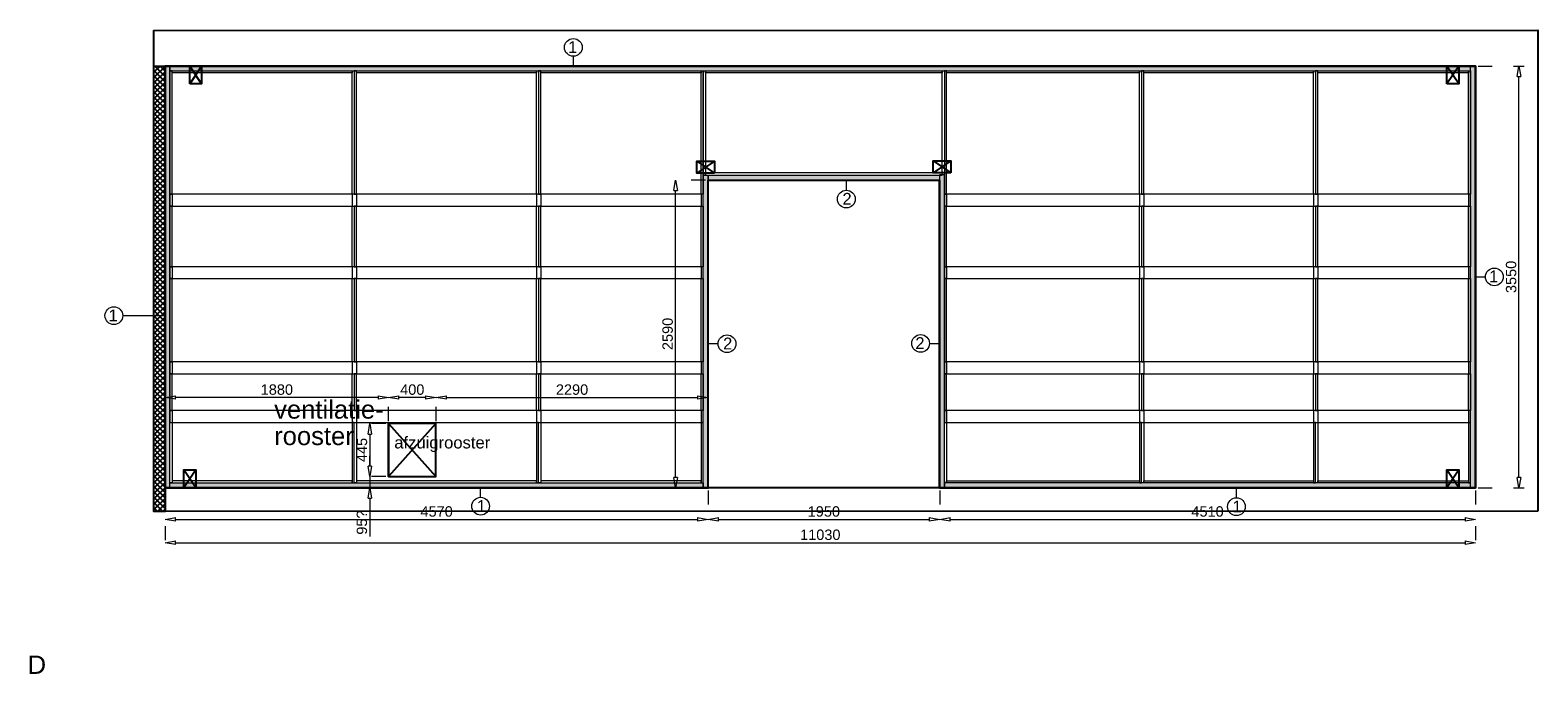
# Model space of a CAD drawing. Header units: millimetres. Extents: x 0 to 331873, y -101826 to 236919.
# Tile 7 of 57: x 206862 to 219555, y -82704 to -77285. Entities that reach past the tile are written whole.
import ezdxf

# ---------------------------------------------------------------- set-up
doc = ezdxf.new("R2010")
doc.units = ezdxf.units.MM
doc.header["$LTSCALE"] = 10
doc.linetypes.add('ACAD_ISO03W100', pattern=[30, 12, -18])
doc.linetypes.add('HIDDEN2', pattern=[0.1875, 0.125, -0.0625])
for name, color, linetype in [('$ dim', 1, 'Continuous'), ('$ symbolen', 8, 'Continuous'), ('40-h', 221, 'Continuous'), ('^ Bwkundig-bestaand', 250, 'Continuous'), ('DIM-DIM', 7, 'Continuous')]:
    doc.layers.add(name, color=color, linetype=linetype)
for name, color, linetype, lineweight in [('25-Staal-B', 150, 'Continuous', 25), ('40x120', 6, 'Continuous', 0), ('^ 0-Hout', 86, 'Continuous', 0), ('^ 0-Staal', 50, 'Continuous', 0), ('^ 0-Staal-txt', 7, 'Continuous', 0), ('s-horizontaal', 122, 'Continuous', 0)]:
    doc.layers.add(name, color=color, linetype=linetype, lineweight=lineweight)
doc.layers.add('omtrekwand', color=3, linetype='Continuous', plot=False)
doc.layers.get('$ dim').off()
doc.styles.add('Arial', font='arial.ttf')
doc.styles.get("Standard").update_dxf_attribs({"font": 'arial.ttf'})
doc.dimstyles.new('dim-11', dxfattribs={"dimscale": 35, "dimtxt": 2.5, "dimasz": 2.5, "dimexe": 1.25, "dimexo": 0.625, "dimtad": 1, "dimdec": 0, "dimtxsty": 'Arial', "dimblk": 'CLOSEDBLANK', "dimcen": 3, "dimclrd": 252, "dimclre": 252, "dimclrt": 7, "dimadec": 0, "dimazin": 0, "dimtfac": 1, "dimtdec": 0, "dimtmove": 0, "dimatfit": 3, "dimldrblk": 'CLOSEDBLANK', "dimfxl": 1, "dimlwd": 0, "dimlwe": 0, "dimarcsym": 0})

# ---------------------------------------------------------------- blocks, each defined once
blk = doc.blocks.new('kabeldoorvoer')
at = {"layer": '$ symbolen'}
blk.add_lwpolyline([(-150, 0), (0, 0), (0, 100), (-150, 100)], close=True, dxfattribs=at)
blk.add_lwpolyline([(-150, 100), (0, 0), (0, 100), (-150, 0)], dxfattribs=at)
blk = doc.blocks.new('staal_01_onder')
at = {"layer": '^ 0-Staal'}
blk.add_lwpolyline([(157857, 52616), (157857, 52699)], dxfattribs=at)
blk.add_circle((157857, 52542), 74.7, dxfattribs=at)
at = {"layer": '^ 0-Staal', "insert": (157824, 52593), "char_height": 100, "attachment_point": 1}
blk.add_mtext_dynamic_manual_height_columns('1', width=136.03, gutter_width=12.5, heights=[0], dxfattribs=at)
blk = doc.blocks.new('staal_02_rechts')
at = {"layer": '^ 0-Staal'}
blk.add_lwpolyline([(82, 0), (0, 0)], dxfattribs=at)
blk.add_circle((157, 0), 74.7, dxfattribs=at)
at = {"layer": '^ 0-Staal', "insert": (124, 52), "char_height": 100, "attachment_point": 1}
blk.add_mtext_dynamic_manual_height_columns('2', width=136.03, gutter_width=12.5, heights=[0], dxfattribs=at)
blk = doc.blocks.new('staal_02_links')
at = {"layer": '^ 0-Staal'}
blk.add_lwpolyline([(-82, 0), (0, 0)], dxfattribs=at)
blk.add_circle((-157, 0), 74.7, dxfattribs=at)
at = {"layer": '^ 0-Staal', "insert": (-124, 52), "char_height": 100, "attachment_point": 3}
blk.add_mtext_dynamic_manual_height_columns('2', width=136.03, gutter_width=12.5, heights=[0], dxfattribs=at)
blk = doc.blocks.new('staal_02_onder')
at = {"layer": '^ 0-Staal'}
blk.add_lwpolyline([(0, -82), (0, 0)], dxfattribs=at)
blk.add_circle((0, -157), 74.7, dxfattribs=at)
at = {"layer": '^ 0-Staal', "insert": (-33, -105), "char_height": 100, "attachment_point": 1}
blk.add_mtext_dynamic_manual_height_columns('2', width=136.03, gutter_width=12.5, heights=[0], dxfattribs=at)
blk = doc.blocks.new('stijl')
at = {"layer": '^ 0-Hout'}
for points in [[(0, -1040), (-18, -1040), (-18, 0), (0, 0)], [(0, -1040), (18, -1040), (18, 0), (0, 0)], [(0, -1650), (-18, -1650), (-18, -1140), (0, -1140)], [(0, -1650), (18, -1650), (18, -1140), (0, -1140)], [(0, -2450), (-18, -2450), (-18, -1750), (0, -1750)], [(0, -2450), (18, -2450), (18, -1750), (0, -1750)], [(0, -2860), (-18, -2860), (-18, -2550), (0, -2550)], [(0, -2860), (18, -2860), (18, -2550), (0, -2550)], [(0, -2960), (-18, -2960), (-18, -3470), (0, -3470)], [(0, -2960), (18, -2960), (18, -3470), (0, -3470)]]:
    blk.add_lwpolyline(points, close=True, dxfattribs=at)
at = {"layer": '^ 0-Hout', "linetype": 'HIDDEN2'}
for points in [[(-18, -1040), (-18, -1140)], [(18, -1040), (18, -1140)], [(-18, -1650), (-18, -1750)], [(18, -1650), (18, -1750)], [(-18, -2450), (-18, -2550)], [(18, -2450), (18, -2550)], [(-18, -2860), (-18, -2960)], [(18, -2860), (18, -2960)]]:
    blk.add_lwpolyline(points, dxfattribs=at)
blk = doc.blocks.new('_ClosedBlank')
at = {"color": 0, "linetype": 'ByBlock', "lineweight": -2}
for p, q in [((-1, 0.17), (0, 0)), ((-1, 0.17), (-1, -0.17)), ((0, 0), (-1, -0.17))]:
    blk.add_line(p, q, dxfattribs=at)
blk = doc.blocks.new('*D1115')
at = {"layer": 'Defpoints', "color": 0, "transparency": 16777216}
for p in [(271200, -61258), (275770, -61258), (275770, -61524)]:
    blk.add_point(p, dxfattribs=at)
at = {"layer": 'DIM-DIM', "color": 252, "linetype": 'ACAD_ISO03W100', "lineweight": 0, "transparency": 16777216}
for p, q in [((271200, -61280), (271200, -61568)), ((275770, -61280), (275770, -61568))]:
    blk.add_line(p, q, dxfattribs=at)
at = {"layer": 'DIM-DIM', "color": 252, "lineweight": 0, "transparency": 16777216}
blk.add_line((271287, -61524), (275682, -61524), dxfattribs=at)
at = {"layer": 'DIM-DIM', "color": 252, "lineweight": 0, "transparency": 16777216, "xscale": 87.5, "yscale": 87.5, "zscale": 87.5, "rotation": 180}
blk.add_blockref('_ClosedBlank', (271200, -61524), dxfattribs=at)
at = {"layer": 'DIM-DIM', "color": 252, "lineweight": 0, "transparency": 16777216, "xscale": 87.5, "yscale": 87.5, "zscale": 87.5}
blk.add_blockref('_ClosedBlank', (275770, -61524), dxfattribs=at)
at = {"layer": 'DIM-DIM', "color": 7, "transparency": 16777216, "insert": (273485, -61458), "char_height": 87.5, "attachment_point": 5, "style": 'Arial'}
blk.add_mtext('4570', dxfattribs=at)
blk = doc.blocks.new('*D1116')
at = {"layer": 'Defpoints', "color": 0, "transparency": 16777216}
for p in [(271200, -61258), (282230, -61258), (282230, -61721)]:
    blk.add_point(p, dxfattribs=at)
at = {"layer": 'DIM-DIM', "color": 252, "linetype": 'ACAD_ISO03W100', "lineweight": 0, "transparency": 16777216}
for p, q in [((271200, -61280), (271200, -61765)), ((282230, -61280), (282230, -61765))]:
    blk.add_line(p, q, dxfattribs=at)
at = {"layer": 'DIM-DIM', "color": 252, "lineweight": 0, "transparency": 16777216}
blk.add_line((271287, -61721), (282142, -61721), dxfattribs=at)
at = {"layer": 'DIM-DIM', "color": 252, "lineweight": 0, "transparency": 16777216, "xscale": 87.5, "yscale": 87.5, "zscale": 87.5, "rotation": 180}
blk.add_blockref('_ClosedBlank', (271200, -61721), dxfattribs=at)
at = {"layer": 'DIM-DIM', "color": 252, "lineweight": 0, "transparency": 16777216, "xscale": 87.5, "yscale": 87.5, "zscale": 87.5}
blk.add_blockref('_ClosedBlank', (282230, -61721), dxfattribs=at)
at = {"layer": 'DIM-DIM', "color": 7, "transparency": 16777216, "insert": (276715, -61654), "char_height": 87.5, "attachment_point": 5, "style": 'Arial'}
blk.add_mtext('11030', dxfattribs=at)
blk = doc.blocks.new('*D1117')
at = {"layer": 'Defpoints', "color": 0, "transparency": 16777216}
for p in [(275770, -61258), (277720, -61258), (277720, -61524)]:
    blk.add_point(p, dxfattribs=at)
at = {"layer": 'DIM-DIM', "color": 252, "linetype": 'ACAD_ISO03W100', "lineweight": 0, "transparency": 16777216}
for p, q in [((275770, -61280), (275770, -61568)), ((277720, -61280), (277720, -61568))]:
    blk.add_line(p, q, dxfattribs=at)
at = {"layer": 'DIM-DIM', "color": 252, "lineweight": 0, "transparency": 16777216}
blk.add_line((275857, -61524), (277632, -61524), dxfattribs=at)
at = {"layer": 'DIM-DIM', "color": 252, "lineweight": 0, "transparency": 16777216, "xscale": 87.5, "yscale": 87.5, "zscale": 87.5, "rotation": 180}
blk.add_blockref('_ClosedBlank', (275770, -61524), dxfattribs=at)
at = {"layer": 'DIM-DIM', "color": 252, "lineweight": 0, "transparency": 16777216, "xscale": 87.5, "yscale": 87.5, "zscale": 87.5}
blk.add_blockref('_ClosedBlank', (277720, -61524), dxfattribs=at)
at = {"layer": 'DIM-DIM', "color": 7, "transparency": 16777216, "insert": (276745, -61458), "char_height": 87.5, "attachment_point": 5, "style": 'Arial'}
blk.add_mtext('1950', dxfattribs=at)
blk = doc.blocks.new('*D1118')
at = {"layer": 'Defpoints', "color": 0, "transparency": 16777216}
for p in [(277720, -61258), (282230, -61258), (282230, -61524)]:
    blk.add_point(p, dxfattribs=at)
at = {"layer": 'DIM-DIM', "color": 252, "linetype": 'ACAD_ISO03W100', "lineweight": 0, "transparency": 16777216}
for p, q in [((277720, -61280), (277720, -61568)), ((282230, -61280), (282230, -61568))]:
    blk.add_line(p, q, dxfattribs=at)
at = {"layer": 'DIM-DIM', "color": 252, "lineweight": 0, "transparency": 16777216}
blk.add_line((277807, -61524), (282142, -61524), dxfattribs=at)
at = {"layer": 'DIM-DIM', "color": 252, "lineweight": 0, "transparency": 16777216, "xscale": 87.5, "yscale": 87.5, "zscale": 87.5, "rotation": 180}
blk.add_blockref('_ClosedBlank', (277720, -61524), dxfattribs=at)
at = {"layer": 'DIM-DIM', "color": 252, "lineweight": 0, "transparency": 16777216, "xscale": 87.5, "yscale": 87.5, "zscale": 87.5}
blk.add_blockref('_ClosedBlank', (282230, -61524), dxfattribs=at)
at = {"layer": 'DIM-DIM', "color": 7, "transparency": 16777216, "insert": (279975, -61458), "char_height": 87.5, "attachment_point": 5, "style": 'Arial'}
blk.add_mtext('4510', dxfattribs=at)
blk = doc.blocks.new('*D1248')
at = {"layer": '25-Staal-B', "color": 252, "linetype": 'ACAD_ISO03W100', "lineweight": 0, "transparency": 16777216}
for p, q in [((275748, -58668), (275453, -58668)), ((275748, -61258), (275453, -61258))]:
    blk.add_line(p, q, dxfattribs=at)
at = {"layer": '25-Staal-B', "color": 252, "lineweight": 0, "transparency": 16777216}
blk.add_line((275497, -61170), (275497, -58755), dxfattribs=at)
at = {"layer": 'Defpoints', "color": 0, "transparency": 16777216}
for p in [(275497, -58668), (275770, -58668), (275770, -61258)]:
    blk.add_point(p, dxfattribs=at)
at = {"layer": '25-Staal-B', "color": 252, "lineweight": 0, "transparency": 16777216, "xscale": 87.5, "yscale": 87.5, "zscale": 87.5}
for p, rotation in [((275497, -58668), 90), ((275497, -61258), 270)]:
    blk.add_blockref('_ClosedBlank', p, dxfattribs=dict(at, rotation=rotation))
at = {"layer": '25-Staal-B', "color": 7, "transparency": 16777216, "insert": (275430, -59963), "char_height": 87.5, "attachment_point": 5, "rotation": 90, "style": 'Arial'}
blk.add_mtext('2590', dxfattribs=at)
blk = doc.blocks.new('*D1249')
at = {"layer": '25-Staal-B', "color": 252, "linetype": 'ACAD_ISO03W100', "lineweight": 0, "transparency": 16777216}
for p, q in [((282252, -57708), (282641, -57708)), ((282252, -61258), (282641, -61258))]:
    blk.add_line(p, q, dxfattribs=at)
at = {"layer": '25-Staal-B', "color": 252, "lineweight": 0, "transparency": 16777216}
blk.add_line((282597, -61170), (282597, -57795), dxfattribs=at)
at = {"layer": 'Defpoints', "color": 0, "transparency": 16777216}
for p in [(282230, -57708), (282597, -57708), (282230, -61258)]:
    blk.add_point(p, dxfattribs=at)
at = {"layer": '25-Staal-B', "color": 252, "lineweight": 0, "transparency": 16777216, "xscale": 87.5, "yscale": 87.5, "zscale": 87.5}
for p, rotation in [((282597, -57708), 90), ((282597, -61258), 270)]:
    blk.add_blockref('_ClosedBlank', p, dxfattribs=dict(at, rotation=rotation))
at = {"layer": '25-Staal-B', "color": 7, "transparency": 16777216, "insert": (282531, -59483), "char_height": 87.5, "attachment_point": 5, "rotation": 90, "style": 'Arial'}
blk.add_mtext('3550', dxfattribs=at)
blk = doc.blocks.new('*D1119')
at = {"layer": 'Defpoints', "color": 0, "transparency": 16777216}
for p in [(271200, -60498), (271200, -60718), (273080, -60718)]:
    blk.add_point(p, dxfattribs=at)
at = {"layer": 'DIM-DIM', "color": 252, "linetype": 'ACAD_ISO03W100', "lineweight": 0, "transparency": 16777216}
for p, q in [((271200, -60696), (271200, -60455)), ((273080, -60696), (273080, -60455))]:
    blk.add_line(p, q, dxfattribs=at)
at = {"layer": 'DIM-DIM', "color": 252, "lineweight": 0, "transparency": 16777216}
blk.add_line((272992, -60498), (271287, -60498), dxfattribs=at)
at = {"layer": 'DIM-DIM', "color": 252, "lineweight": 0, "transparency": 16777216, "xscale": 87.5, "yscale": 87.5, "zscale": 87.5, "rotation": 180}
blk.add_blockref('_ClosedBlank', (271200, -60498), dxfattribs=at)
at = {"layer": 'DIM-DIM', "color": 252, "lineweight": 0, "transparency": 16777216, "xscale": 87.5, "yscale": 87.5, "zscale": 87.5}
blk.add_blockref('_ClosedBlank', (273080, -60498), dxfattribs=at)
at = {"layer": 'DIM-DIM', "color": 7, "transparency": 16777216, "insert": (272140, -60432), "char_height": 87.5, "attachment_point": 5, "style": 'Arial'}
blk.add_mtext('1880', dxfattribs=at)
blk = doc.blocks.new('*D1250')
at = {"layer": 'Defpoints', "color": 0, "transparency": 16777216}
for p in [(273080, -60498), (273080, -60718), (273480, -60718)]:
    blk.add_point(p, dxfattribs=at)
at = {"layer": 'DIM-DIM', "color": 252, "linetype": 'ACAD_ISO03W100', "lineweight": 0, "transparency": 16777216}
for p, q in [((273080, -60696), (273080, -60455)), ((273480, -60696), (273480, -60455))]:
    blk.add_line(p, q, dxfattribs=at)
at = {"layer": 'DIM-DIM', "color": 252, "lineweight": 0, "transparency": 16777216}
blk.add_line((273392, -60498), (273167, -60498), dxfattribs=at)
at = {"layer": 'DIM-DIM', "color": 252, "lineweight": 0, "transparency": 16777216, "xscale": 87.5, "yscale": 87.5, "zscale": 87.5, "rotation": 180}
blk.add_blockref('_ClosedBlank', (273080, -60498), dxfattribs=at)
at = {"layer": 'DIM-DIM', "color": 252, "lineweight": 0, "transparency": 16777216, "xscale": 87.5, "yscale": 87.5, "zscale": 87.5}
blk.add_blockref('_ClosedBlank', (273480, -60498), dxfattribs=at)
at = {"layer": 'DIM-DIM', "color": 7, "transparency": 16777216, "insert": (273280, -60432), "char_height": 87.5, "attachment_point": 5, "style": 'Arial'}
blk.add_mtext('400', dxfattribs=at)
blk = doc.blocks.new('*D1251')
at = {"layer": 'Defpoints', "color": 0, "transparency": 16777216}
for p in [(275770, -60498), (273480, -60718), (275770, -60718)]:
    blk.add_point(p, dxfattribs=at)
at = {"layer": 'DIM-DIM', "color": 252, "linetype": 'ACAD_ISO03W100', "lineweight": 0, "transparency": 16777216}
for p, q in [((273480, -60696), (273480, -60455)), ((275770, -60696), (275770, -60455))]:
    blk.add_line(p, q, dxfattribs=at)
at = {"layer": 'DIM-DIM', "color": 252, "lineweight": 0, "transparency": 16777216}
blk.add_line((273567, -60498), (275682, -60498), dxfattribs=at)
at = {"layer": 'DIM-DIM', "color": 252, "lineweight": 0, "transparency": 16777216, "xscale": 87.5, "yscale": 87.5, "zscale": 87.5, "rotation": 180}
blk.add_blockref('_ClosedBlank', (273480, -60498), dxfattribs=at)
at = {"layer": 'DIM-DIM', "color": 252, "lineweight": 0, "transparency": 16777216, "xscale": 87.5, "yscale": 87.5, "zscale": 87.5}
blk.add_blockref('_ClosedBlank', (275770, -60498), dxfattribs=at)
at = {"layer": 'DIM-DIM', "color": 7, "transparency": 16777216, "insert": (274625, -60432), "char_height": 87.5, "attachment_point": 5, "style": 'Arial'}
blk.add_mtext('2290', dxfattribs=at)
blk = doc.blocks.new('*D1252')
at = {"layer": '25-Staal-B', "color": 252, "linetype": 'ACAD_ISO03W100', "lineweight": 0, "transparency": 16777216}
for p, q in [((273058, -60718), (272879, -60718)), ((273058, -61163), (272879, -61163))]:
    blk.add_line(p, q, dxfattribs=at)
at = {"layer": '25-Staal-B', "color": 252, "lineweight": 0, "transparency": 16777216}
blk.add_line((272923, -60805), (272923, -61075), dxfattribs=at)
at = {"layer": 'Defpoints', "color": 0, "transparency": 16777216}
for p in [(273080, -60718), (272923, -61163), (273080, -61163)]:
    blk.add_point(p, dxfattribs=at)
at = {"layer": '25-Staal-B', "color": 252, "lineweight": 0, "transparency": 16777216, "xscale": 87.5, "yscale": 87.5, "zscale": 87.5}
for p, rotation in [((272923, -60718), 90), ((272923, -61163), 270)]:
    blk.add_blockref('_ClosedBlank', p, dxfattribs=dict(at, rotation=rotation))
at = {"layer": '25-Staal-B', "color": 7, "transparency": 16777216, "insert": (272857, -60940), "char_height": 87.5, "attachment_point": 5, "rotation": 90, "style": 'Arial'}
blk.add_mtext('445', dxfattribs=at)
blk = doc.blocks.new('*D1253')
at = {"layer": 'Defpoints', "color": 0, "transparency": 16777216}
for p in [(273080, -61163), (272923, -61258), (273080, -61258)]:
    blk.add_point(p, dxfattribs=at)
at = {"layer": 'DIM-DIM', "color": 252, "lineweight": 0, "transparency": 16777216}
for p, q in [((272923, -61075), (272923, -60988)), ((272923, -61163), (272923, -61258)), ((272923, -61345), (272923, -61669))]:
    blk.add_line(p, q, dxfattribs=at)
at = {"layer": 'DIM-DIM', "color": 252, "linetype": 'ACAD_ISO03W100', "lineweight": 0, "transparency": 16777216}
for p, q in [((273058, -61163), (272879, -61163)), ((273058, -61258), (272879, -61258))]:
    blk.add_line(p, q, dxfattribs=at)
at = {"layer": 'DIM-DIM', "color": 252, "lineweight": 0, "transparency": 16777216, "xscale": 87.5, "yscale": 87.5, "zscale": 87.5}
for p, rotation in [((272923, -61163), 270), ((272923, -61258), 90)]:
    blk.add_blockref('_ClosedBlank', p, dxfattribs=dict(at, rotation=rotation))
at = {"layer": 'DIM-DIM', "color": 7, "transparency": 16777216, "insert": (272856, -61551), "char_height": 87.5, "attachment_point": 5, "rotation": 90, "style": 'Arial'}
blk.add_mtext('95?', dxfattribs=at)
blk = doc.blocks.new('8d')
at = {"layer": '25-Staal-B'}
for points in [[(271199.7, -61257.7), (275769.7, -61257.7), (275769.7, -58667.7), (277719.7, -58667.7), (277719.7, -61257.7), (282229.7, -61257.7), (282229.7, -57707.7), (271199.7, -57707.7)], [(273079.7, -61162.7), (273479.7, -61162.7), (273479.7, -60717.7), (273079.7, -60717.7)]]:
    blk.add_lwpolyline(points, close=True, dxfattribs=at)
at = {"layer": '^ 0-Staal-txt', "lineweight": 0, "style": 'Arial'}
for s, height, p in [('ventilatie-', 154.208, (272117.3, -60675.9)), ('rooster', 154.21, (272117.3, -60898.6)), ('D', 154.2, (270041.8, -62824.5))]:
    blk.add_text(s, height=height, dxfattribs=at).set_placement(p)
at = {"layer": '25-Staal-B'}
for base, p1, p2, picture, middle in [((282597.2, -57707.7), (282229.7, -61257.7), (282229.7, -57707.7), '*D1249', (282530.6, -59482.7)), ((275496.6, -58667.7), (275769.7, -61257.7), (275769.7, -58667.7), '*D1248', (275430.1, -59962.7)), ((272923, -61162.7), (273079.7, -60717.7), (273079.7, -61162.7), '*D1252', (272856.6, -60940.2))]:
    dim = blk.add_linear_dim(base=base, p1=p1, p2=p2, angle=90, dimstyle='dim-11', dxfattribs=at)
    dim.commit()
    dim.dimension.update_dxf_attribs({"geometry": picture, "text_midpoint": middle})
at = {"layer": 'DIM-DIM'}
for base, p1, p2, picture, middle in [((271199.7, -60498.3), (273079.7, -60717.7), (271199.7, -60717.7), '*D1119', (272139.7, -60431.8)), ((273079.7, -60498.3), (273479.7, -60717.7), (273079.7, -60717.7), '*D1250', (273279.7, -60431.8)), ((275769.7, -60498.3), (273479.7, -60717.7), (275769.7, -60717.7), '*D1251', (274624.7, -60431.8)), ((275769.7, -61524.2), (271199.7, -61257.7), (275769.7, -61257.7), '*D1115', (273484.7, -61457.6)), ((282229.7, -61721), (271199.7, -61257.7), (282229.7, -61257.7), '*D1116', (276714.7, -61654.4)), ((277719.7, -61524.2), (275769.7, -61257.7), (277719.7, -61257.7), '*D1117', (276744.7, -61457.6)), ((282229.7, -61524.2), (277719.7, -61257.7), (282229.7, -61257.7), '*D1118', (279974.7, -61457.6))]:
    dim = blk.add_linear_dim(base=base, p1=p1, p2=p2, dimstyle='dim-11', dxfattribs=at)
    dim.commit()
    dim.dimension.update_dxf_attribs({"geometry": picture, "text_midpoint": middle})
dim = blk.add_linear_dim(base=(272923, -61257.7), p1=(273079.7, -61162.7), p2=(273079.7, -61257.7), angle=90, text='<>?', dimstyle='dim-11', dxfattribs=at)
dim.commit()
dim.dimension.update_dxf_attribs({"geometry": '*D1253', "text_midpoint": (272855.9, -61550.9)})

msp = doc.modelspace()

# ---------------------------------------------------------------- hatches: boundary and pattern name
at = {"layer": '40-h'}
h = msp.add_hatch(dxfattribs=at)
h.set_pattern_fill('DOTS', color=256)
h.paths.add_polyline_path([(214518.58, -81134.1), (214558.58, -81134.1), (214558.58, -78504.1), (214518.58, -78504.1)])
h.paths.add_polyline_path([(219028.58, -81137.1), (218988.58, -81137.1), (218988.58, -77587.1), (219028.58, -77587.1)])
h.paths.add_polyline_path([(214558.58, -81134.1), (218988.58, -81137.1), (218988.58, -81097.1), (214558.58, -81094.1)])
h.paths.add_polyline_path([(212568.58, -81137.1), (212528.58, -81137.1), (212528.58, -78507.1), (212568.58, -78507.1)])
h.paths.add_polyline_path([(208038.58, -81097.1), (212528.58, -81097.1), (212528.58, -81137.1), (208038.58, -81137.1)])
h.paths.add_polyline_path([(207998.58, -81137.1), (208038.58, -81137.1), (208038.58, -77587.1), (207998.58, -77587.1)])
h = msp.add_hatch(dxfattribs=at)
h.set_pattern_fill('DOTS', color=256)
h.paths.add_polyline_path([(208038.58, -77627.1), (218988.58, -77627.1), (218988.58, -77587.1), (208038.58, -77587.1)])
h.paths.add_polyline_path([(212568.58, -78507.1), (214518.58, -78504.1), (214518.58, -78544.1), (212568.58, -78547.1)])
h.paths.add_polyline_path([(214518.58, -81134.1), (214558.58, -81134.1), (214558.58, -78504.1), (214518.58, -78504.1)])
at = {"layer": '^ Bwkundig-bestaand'}
h = msp.add_hatch(dxfattribs=at)
h.set_pattern_fill('ANSI37', color=256, scale=10)
h.set_pattern_definition([(45, (25859.327, -57359.406), (-22.4506403, 22.4506403), []), (135, (25859.327, -57359.406), (-22.4506403, -22.4506403), [])])
h.paths.add_polyline_path([(207904.58, -77587.1), (207998.58, -77587.1), (207998.58, -81337.1), (207904.58, -81337.1)])

# ---------------------------------------------------------------- linework, layer by layer
at = {"layer": '$ symbolen'}
for points in [[(209878.58, -81042.1), (210278.58, -81042.1), (210278.58, -80597.1), (209878.58, -80597.1)], [(209878.58, -80597.1), (210278.58, -81042.1), (210278.58, -80597.1), (209878.58, -81042.1)]]:
    msp.add_lwpolyline(points, close=True, dxfattribs=at)
at = {"layer": '40x120'}
for points in [[(207998.58, -81137.1), (208038.58, -81137.1), (208038.58, -77587.1), (207998.58, -77587.1)], [(207998.58, -81137.1), (208038.58, -81137.1), (208038.58, -77587.1), (207998.58, -77587.1)], [(208038.58, -77627.1), (218988.58, -77627.1), (218988.58, -77587.1), (208038.58, -77587.1)], [(219028.58, -81137.1), (218988.58, -81137.1), (218988.58, -77587.1), (219028.58, -77587.1)], [(219028.58, -81137.1), (218988.58, -81137.1), (218988.58, -77587.1), (219028.58, -77587.1)], [(212568.58, -81137.1), (212528.58, -81137.1), (212528.58, -78507.1), (212568.58, -78507.1)], [(212568.58, -78507.1), (214518.58, -78504.1), (214518.58, -78544.1), (212568.58, -78547.1)], [(214518.58, -81134.1), (214558.58, -81134.1), (214558.58, -78504.1), (214518.58, -78504.1)], [(214518.58, -81134.1), (214558.58, -81134.1), (214558.58, -78504.1), (214518.58, -78504.1)], [(208038.58, -81097.1), (212528.58, -81097.1), (212528.58, -81137.1), (208038.58, -81137.1)], [(214558.58, -81134.1), (218988.58, -81137.1), (218988.58, -81097.1), (214558.58, -81094.1)]]:
    msp.add_lwpolyline(points, close=True, dxfattribs=at)
at = {"layer": '^ 0-Hout'}
for points in [[(208038.58, -78667.1), (208056.58, -78667.1), (208056.58, -77627.1), (208038.58, -77627.1)], [(208056.58, -77645.1), (208056.58, -77627.1), (209572.58, -77627.1), (209572.58, -77645.1)], [(209590.58, -78667.1), (209572.58, -78667.1), (209572.58, -77627.1), (209590.58, -77627.1)], [(209590.58, -78667.1), (209608.58, -78667.1), (209608.58, -77627.1), (209590.58, -77627.1)], [(209608.58, -77645.1), (209608.58, -77627.1), (211124.58, -77627.1), (211124.58, -77645.1)], [(211142.58, -78667.1), (211124.58, -78667.1), (211124.58, -77627.1), (211142.58, -77627.1)], [(211142.58, -78667.1), (211160.58, -78667.1), (211160.58, -77627.1), (211142.58, -77627.1)], [(211160.58, -77645.1), (211160.58, -77627.1), (212510.58, -77627.1), (212510.58, -77645.1)], [(212528.58, -78667.1), (212510.58, -78667.1), (212510.58, -77627.1), (212528.58, -77627.1)], [(212528.58, -77627.1), (212546.58, -77627.1), (212546.58, -78507.1), (212528.58, -78507.1)], [(212546.58, -77645.1), (212546.58, -77627.1), (214540.58, -77627.1), (214540.58, -77645.1)], [(214558.58, -78504.1), (214540.58, -78504.1), (214540.58, -77627.1), (214558.58, -77627.1)], [(214558.58, -78667.1), (214576.58, -78667.1), (214576.58, -77627.1), (214558.58, -77627.1)], [(214576.58, -77645.1), (214576.58, -77627.1), (216200.49, -77627.1), (216200.49, -77645.1)], [(216236.49, -77645.1), (216236.49, -77627.1), (217666.07, -77627.1), (217666.07, -77645.1)], [(217702.07, -77645.1), (217702.07, -77627.1), (218970.58, -77627.1), (218970.58, -77645.1)], [(218988.58, -78667.1), (218970.58, -78667.1), (218970.58, -77627.1), (218988.58, -77627.1)], [(212546.33, -78487.6), (212546.33, -78505.6), (214540.33, -78505.6), (214540.33, -78487.6)], [(208038.58, -79277.1), (208056.58, -79277.1), (208056.58, -78767.1), (208038.58, -78767.1)], [(209590.58, -79277.1), (209572.58, -79277.1), (209572.58, -78767.1), (209590.58, -78767.1)], [(209590.58, -79277.1), (209608.58, -79277.1), (209608.58, -78767.1), (209590.58, -78767.1)], [(211142.58, -79277.1), (211124.58, -79277.1), (211124.58, -78767.1), (211142.58, -78767.1)], [(211142.58, -79277.1), (211160.58, -79277.1), (211160.58, -78767.1), (211142.58, -78767.1)], [(212528.58, -79277.1), (212510.58, -79277.1), (212510.58, -78767.1), (212528.58, -78767.1)], [(214558.58, -79277.1), (214576.58, -79277.1), (214576.58, -78767.1), (214558.58, -78767.1)], [(218988.58, -79277.1), (218970.58, -79277.1), (218970.58, -78767.1), (218988.58, -78767.1)], [(208038.58, -80077.1), (208056.58, -80077.1), (208056.58, -79377.1), (208038.58, -79377.1)], [(209590.58, -80077.1), (209572.58, -80077.1), (209572.58, -79377.1), (209590.58, -79377.1)], [(209590.58, -80077.1), (209608.58, -80077.1), (209608.58, -79377.1), (209590.58, -79377.1)], [(211142.58, -80077.1), (211124.58, -80077.1), (211124.58, -79377.1), (211142.58, -79377.1)], [(211142.58, -80077.1), (211160.58, -80077.1), (211160.58, -79377.1), (211142.58, -79377.1)], [(212528.58, -80077.1), (212510.58, -80077.1), (212510.58, -79377.1), (212528.58, -79377.1)], [(214558.58, -80077.1), (214576.58, -80077.1), (214576.58, -79377.1), (214558.58, -79377.1)], [(218988.58, -80077.1), (218970.58, -80077.1), (218970.58, -79377.1), (218988.58, -79377.1)], [(208038.58, -80487.1), (208056.58, -80487.1), (208056.58, -80177.1), (208038.58, -80177.1)], [(209590.58, -80487.1), (209572.58, -80487.1), (209572.58, -80177.1), (209590.58, -80177.1)], [(209590.58, -80487.1), (209608.58, -80487.1), (209608.58, -80177.1), (209590.58, -80177.1)], [(211142.58, -80487.1), (211124.58, -80487.1), (211124.58, -80177.1), (211142.58, -80177.1)], [(211142.58, -80487.1), (211160.58, -80487.1), (211160.58, -80177.1), (211142.58, -80177.1)], [(212528.58, -80487.1), (212510.58, -80487.1), (212510.58, -80177.1), (212528.58, -80177.1)], [(214558.58, -80487.1), (214576.58, -80487.1), (214576.58, -80177.1), (214558.58, -80177.1)], [(218988.58, -80487.1), (218970.58, -80487.1), (218970.58, -80177.1), (218988.58, -80177.1)], [(208038.58, -80587.1), (208056.58, -80587.1), (208056.58, -81097.1), (208038.58, -81097.1)], [(209590.58, -80587.1), (209572.58, -80587.1), (209572.58, -81097.1), (209590.58, -81097.1)], [(209590.58, -80587.1), (209608.58, -80587.1), (209608.58, -81097.1), (209590.58, -81097.1)], [(211142.58, -80587.1), (211124.58, -80587.1), (211124.58, -81097.1), (211142.58, -81097.1)], [(211142.58, -80587.1), (211160.58, -80587.1), (211160.58, -81097.1), (211142.58, -81097.1)], [(212528.58, -80587.1), (212510.58, -80587.1), (212510.58, -81097.1), (212528.58, -81097.1)], [(214558.58, -80587.1), (214576.58, -80587.1), (214576.58, -81097.1), (214558.58, -81097.1)], [(218988.58, -80587.1), (218970.58, -80587.1), (218970.58, -81097.1), (218988.58, -81097.1)], [(208056.58, -81079.1), (208056.58, -81097.1), (209572.58, -81097.1), (209572.58, -81079.1)], [(209608.58, -81079.1), (209608.58, -81097.1), (211124.58, -81097.1), (211124.58, -81079.1)], [(211160.58, -81079.1), (211160.58, -81097.1), (212510.58, -81097.1), (212510.58, -81079.1)], [(214576.58, -81097.1), (214576.58, -81079.1), (216200.49, -81079.1), (216200.49, -81097.1)], [(216236.49, -81097.1), (216236.49, -81079.1), (217666.07, -81079.1), (217666.07, -81097.1)], [(217702.07, -81097.1), (217702.07, -81079.1), (218970.58, -81079.1), (218970.58, -81097.1)]]:
    msp.add_lwpolyline(points, close=True, dxfattribs=at)
at = {"layer": '^ 0-Hout', "linetype": 'HIDDEN2'}
for points in [[(208056.58, -78667.1), (208056.58, -78767.1)], [(209572.58, -78667.1), (209572.58, -78767.1)], [(209608.58, -78667.1), (209608.58, -78767.1)], [(211124.58, -78667.1), (211124.58, -78767.1)], [(211160.58, -78667.1), (211160.58, -78767.1)], [(212510.58, -78667.1), (212510.58, -78767.1)], [(214576.58, -78667.1), (214576.58, -78767.1)], [(218970.58, -78667.1), (218970.58, -78767.1)], [(208056.58, -79277.1), (208056.58, -79377.1)], [(209572.58, -79277.1), (209572.58, -79377.1)], [(209608.58, -79277.1), (209608.58, -79377.1)], [(211124.58, -79277.1), (211124.58, -79377.1)], [(211160.58, -79277.1), (211160.58, -79377.1)], [(212510.58, -79277.1), (212510.58, -79377.1)], [(214576.58, -79277.1), (214576.58, -79377.1)], [(218970.58, -79277.1), (218970.58, -79377.1)], [(208056.58, -80077.1), (208056.58, -80177.1)], [(209572.58, -80077.1), (209572.58, -80177.1)], [(209608.58, -80077.1), (209608.58, -80177.1)], [(211124.58, -80077.1), (211124.58, -80177.1)], [(211160.58, -80077.1), (211160.58, -80177.1)], [(212510.58, -80077.1), (212510.58, -80177.1)], [(214576.58, -80077.1), (214576.58, -80177.1)], [(218970.58, -80077.1), (218970.58, -80177.1)], [(208056.58, -80487.1), (208056.58, -80587.1)], [(209572.58, -80487.1), (209572.58, -80587.1)], [(209608.58, -80487.1), (209608.58, -80587.1)], [(211124.58, -80487.1), (211124.58, -80587.1)], [(211160.58, -80487.1), (211160.58, -80587.1)], [(212510.58, -80487.1), (212510.58, -80587.1)], [(214576.58, -80487.1), (214576.58, -80587.1)], [(218970.58, -80487.1), (218970.58, -80587.1)]]:
    msp.add_lwpolyline(points, dxfattribs=at)
at = {"layer": '^ 0-Staal'}
for points in [[(211434.77, -77504.87), (211434.77, -77587.1)], [(219031.58, -79362.1), (219113.81, -79362.1)], [(207641.35, -79688.6), (207995.58, -79688.6)]]:
    msp.add_lwpolyline(points, dxfattribs=at)
for points in [[(219028.58, -77584.1), (207995.58, -77584.1), (207995.58, -77587.1), (219028.58, -77587.1)], [(207998.58, -81140.1), (207995.58, -81140.1), (207995.58, -77587.1), (207998.58, -77587.1)], [(219031.58, -81140.1), (219028.58, -81140.1), (219028.58, -77584.1), (219031.58, -77584.1)], [(214518.58, -78544.1), (212568.58, -78547.1), (212568.58, -78550.1), (214518.58, -78547.1)], [(212568.58, -81140.1), (212571.58, -81140.1), (212571.58, -78550.1), (212568.58, -78550.1)], [(214518.58, -81137.1), (214515.58, -81137.1), (214515.58, -78547.1), (214518.58, -78547.1)], [(207998.58, -81137.1), (212568.58, -81137.1), (212568.58, -81140.1), (207998.58, -81140.1)], [(219028.58, -81137.1), (214518.58, -81134.1), (214518.58, -81137.1), (219028.58, -81140.1)]]:
    msp.add_lwpolyline(points, close=True, dxfattribs=at)
for centre in [(211434.77, -77430.22), (219188.46, -79362.1), (207566.7, -79688.6)]:
    msp.add_circle(centre, 74.65, dxfattribs=at)
at = {"layer": '^ Bwkundig-bestaand', "color": 253}
msp.add_lwpolyline([(219554.65, -81335.1), (207904.58, -81337.1), (207904.58, -77287.1), (219554.65, -77285.1)], close=True, dxfattribs=at)
at = {"layer": '^ Bwkundig-bestaand'}
msp.add_lwpolyline([(207904.58, -77587.1), (207998.58, -77587.1), (207998.58, -81337.1), (207904.58, -81337.1)], close=True, dxfattribs=at)
at = {"layer": 'omtrekwand'}
msp.add_lwpolyline([(219028.58, -81137.1), (207998.58, -81137.1), (207998.58, -77587.1), (219028.58, -77587.1)], close=True, dxfattribs=at)
at = {"layer": 's-horizontaal'}
for points in [[(212528.58, -78667.1), (208038.58, -78667.1), (208038.58, -78767.1), (212528.58, -78767.1)], [(218988.58, -78667.1), (214558.58, -78667.1), (214558.58, -78767.1), (218988.58, -78767.1)], [(212528.58, -79277.1), (208038.58, -79277.1), (208038.58, -79377.1), (212528.58, -79377.1)], [(218988.58, -79277.1), (214558.58, -79277.1), (214558.58, -79377.1), (218988.58, -79377.1)], [(212528.58, -80077.1), (208038.58, -80077.1), (208038.58, -80177.1), (212528.58, -80177.1)], [(218988.58, -80077.1), (214558.58, -80077.1), (214558.58, -80177.1), (218988.58, -80177.1)], [(212528.58, -80487.1), (208038.58, -80487.1), (208038.58, -80587.1), (212528.58, -80587.1)], [(218988.58, -80487.1), (214558.58, -80487.1), (214558.58, -80587.1), (218988.58, -80587.1)]]:
    msp.add_lwpolyline(points, close=True, dxfattribs=at)

# ---------------------------------------------------------------- block references
at = {"layer": '$ dim'}
for p in [(216218.49, -77627.1), (217684.07, -77627.1)]:
    msp.add_blockref('stijl', p, dxfattribs=at)
at = {"layer": '$ symbolen', "xscale": -1, "rotation": 270}
for p in [(208205.69, -77587.1), (218788.58, -77587.1), (208156.58, -80987.1), (218788.58, -80987.1)]:
    msp.add_blockref('kabeldoorvoer', p, dxfattribs=at)
at = {"layer": '$ symbolen', "xscale": -1}
for p in [(212473.58, -78489.1), (214463.58, -78486.1)]:
    msp.add_blockref('kabeldoorvoer', p, dxfattribs=at)
at = {"layer": '^ 0-Staal'}
for name, p in [('staal_02_onder', (213733.25, -78550.1)), ('staal_02_rechts', (212571.58, -79925.1)), ('staal_02_links', (214515.58, -79922.1)), ('staal_01_onder', (52797.41, -133834.61)), ('staal_01_onder', (59160.28, -133838.61))]:
    msp.add_blockref(name, p, dxfattribs=at)
at = {"layer": 'DIM-DIM'}
msp.add_blockref('8d', (-63201.08, -19879.42), dxfattribs=at)

# ---------------------------------------------------------------- texts
at = {"layer": '$ symbolen', "insert": (209927.58, -80706.48), "char_height": 100, "attachment_point": 1}
msp.add_mtext_dynamic_manual_height_columns('afzuigrooster', width=924.793, gutter_width=12.5, heights=[0], dxfattribs=at)
at = {"layer": '^ 0-Staal', "char_height": 100, "attachment_point": 3}
for insert in [(211467.91, -77378.4), (219221.6, -79308.28), (207599.83, -79636.78)]:
    msp.add_mtext_dynamic_manual_height_columns('1', width=136.0341, gutter_width=12.5, heights=[0], dxfattribs=dict(at, insert=insert))

doc.saveas('drawing.dxf')
